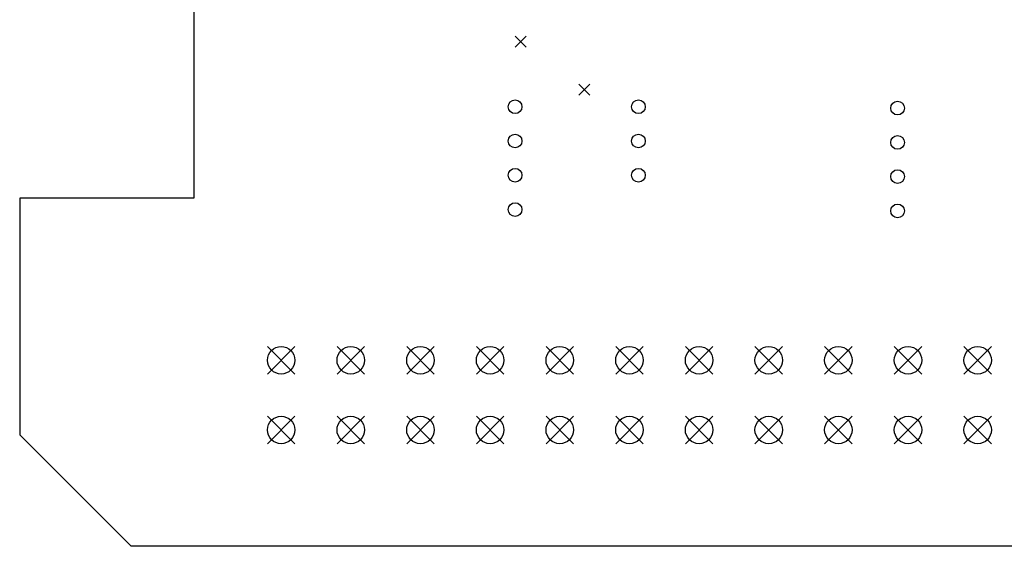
# Model space of a CAD drawing. Extents: x 135.6 to 207.8, y -129.5 to -37.1.
# Tile 2 of 4: x 136.7 to 172.6, y -108.2 to -89. Entities that reach past the tile are written whole.
import ezdxf

# ---------------------------------------------------------------- set-up
doc = ezdxf.new("R2010")
doc.units = 0
doc.layers.add('BLACK', color=7, linetype='CONTINUOUS')

msp = doc.modelspace()

# ---------------------------------------------------------------- linework, layer by layer
at = {"layer": 'BLACK', "linetype": 'CONTINUOUS'}
for p, q in [((143.038, -86.844), (143.038, -95.48)), ((154.753, -89.575), (155.153, -89.975)), ((155.153, -89.575), (154.753, -89.975)), ((157.08, -91.325), (157.48, -91.725)), ((157.48, -91.325), (157.08, -91.725)), ((136.688, -95.48), (136.688, -104.116)), ((143.038, -95.48), (136.688, -95.48)), ((145.72, -100.897), (146.72, -101.897)), ((146.72, -100.897), (145.72, -101.897)), ((148.26, -100.897), (149.26, -101.897)), ((149.26, -100.897), (148.26, -101.897)), ((150.8, -100.897), (151.8, -101.897)), ((151.8, -100.897), (150.8, -101.897)), ((153.34, -100.897), (154.34, -101.897)), ((154.34, -100.897), (153.34, -101.897)), ((155.88, -100.897), (156.88, -101.897)), ((156.88, -100.897), (155.88, -101.897)), ((158.42, -100.897), (159.42, -101.897)), ((159.42, -100.897), (158.42, -101.897)), ((160.96, -100.897), (161.96, -101.897)), ((161.96, -100.897), (160.96, -101.897)), ((163.5, -100.897), (164.5, -101.897)), ((164.5, -100.897), (163.5, -101.897)), ((166.04, -100.897), (167.04, -101.897)), ((167.04, -100.897), (166.04, -101.897)), ((168.58, -100.897), (169.58, -101.897)), ((169.58, -100.897), (168.58, -101.897)), ((171.12, -100.897), (172.12, -101.897)), ((172.12, -100.897), (171.12, -101.897)), ((145.72, -103.438), (146.72, -104.438)), ((146.72, -103.438), (145.72, -104.438)), ((148.26, -103.438), (149.26, -104.438)), ((149.26, -103.438), (148.26, -104.438)), ((150.8, -103.438), (151.8, -104.438)), ((151.8, -103.438), (150.8, -104.438)), ((153.34, -103.438), (154.34, -104.438)), ((154.34, -103.438), (153.34, -104.438)), ((155.88, -103.438), (156.88, -104.438)), ((156.88, -103.438), (155.88, -104.438)), ((158.42, -103.438), (159.42, -104.438)), ((159.42, -103.438), (158.42, -104.438)), ((160.96, -103.438), (161.96, -104.438)), ((161.96, -103.438), (160.96, -104.438)), ((163.5, -103.438), (164.5, -104.438)), ((164.5, -103.438), (163.5, -104.438)), ((166.04, -103.438), (167.04, -104.438)), ((167.04, -103.438), (166.04, -104.438)), ((168.58, -103.438), (169.58, -104.438)), ((169.58, -103.438), (168.58, -104.438)), ((171.12, -103.438), (172.12, -104.438)), ((172.12, -103.438), (171.12, -104.438)), ((140.752, -108.18), (136.688, -104.116)), ((200.442, -108.18), (140.752, -108.18))]:
    msp.add_line(p, q, dxfattribs=at)
at = {"layer": 'BLACK'}
for centre, radius in [((154.75, -92.15), 0.25), ((159.25, -92.15), 0.25), ((168.7, -92.2), 0.25), ((154.75, -93.4), 0.25), ((159.25, -93.4), 0.25), ((168.7, -93.45), 0.25), ((154.75, -94.65), 0.25), ((159.25, -94.65), 0.25), ((168.7, -94.7), 0.25), ((154.75, -95.9), 0.25), ((168.7, -95.95), 0.25), ((146.22, -101.397), 0.5), ((148.76, -101.397), 0.5), ((151.3, -101.397), 0.5), ((153.84, -101.397), 0.5), ((156.38, -101.397), 0.5), ((158.92, -101.397), 0.5), ((161.46, -101.397), 0.5), ((164, -101.397), 0.5), ((166.54, -101.397), 0.5), ((169.08, -101.397), 0.5), ((171.62, -101.397), 0.5), ((146.22, -103.938), 0.5), ((148.76, -103.938), 0.5), ((151.3, -103.938), 0.5), ((153.84, -103.938), 0.5), ((156.38, -103.938), 0.5), ((158.92, -103.938), 0.5), ((161.46, -103.938), 0.5), ((164, -103.938), 0.5), ((166.54, -103.938), 0.5), ((169.08, -103.938), 0.5), ((171.62, -103.938), 0.5)]:
    msp.add_circle(centre, radius, dxfattribs=at)

doc.saveas('drawing.dxf')
